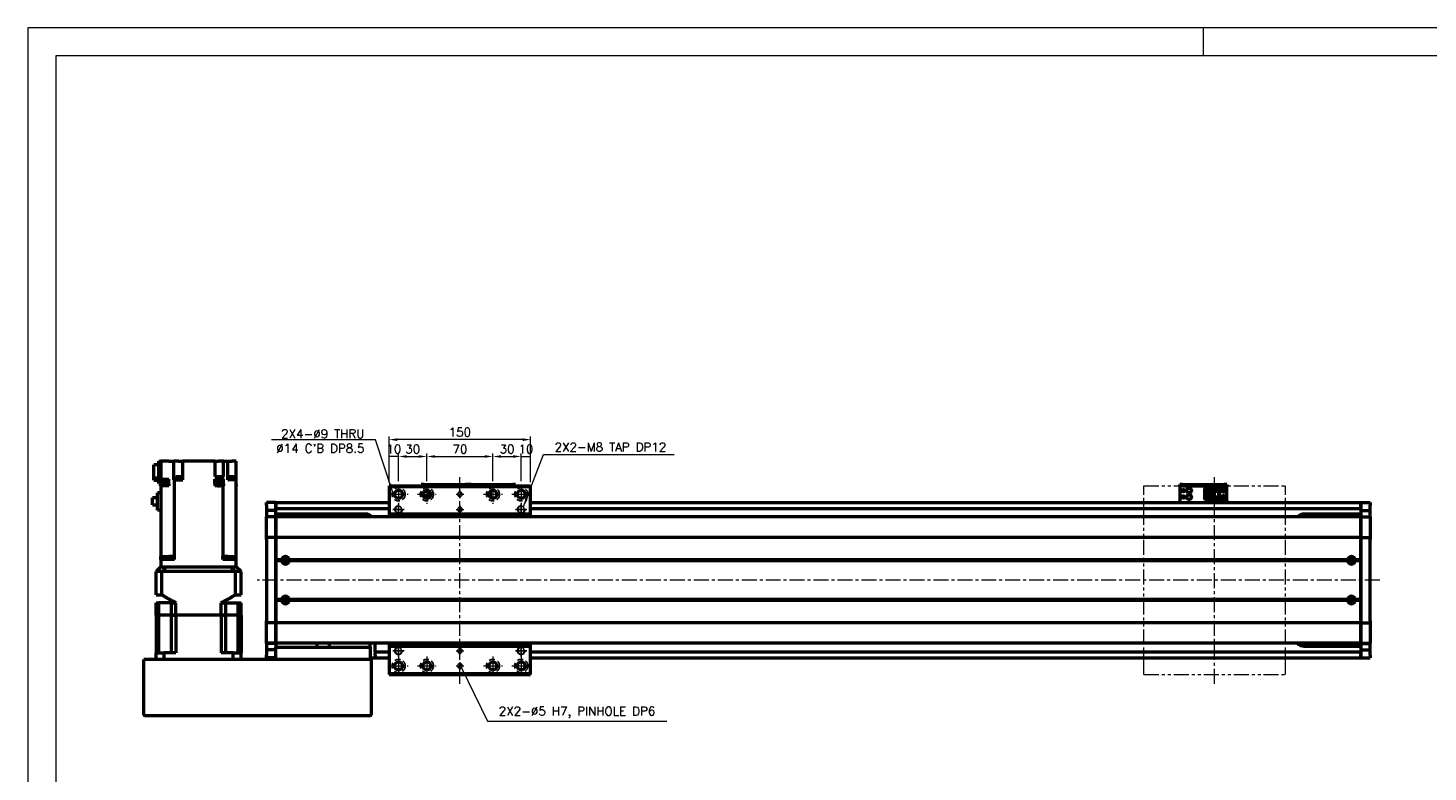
# Model space of a CAD drawing. Header units: millimetres. Extents: x 46891 to 51038, y 6223 to 10291.
# Tile 5 of 6: x 48547 to 50031, y 9502 to 10291. Entities that reach past the tile are written whole.
import ezdxf

# ---------------------------------------------------------------- set-up
doc = ezdxf.new("R2010")
doc.units = ezdxf.units.MM
doc.header["$LTSCALE"] = 0.5
for name, pattern in [('CENTER', [50.8, 31.75, -6.35, 6.35, -6.35]), ('HIDDENX2', [19.05, 12.7, -6.35]), ('PHANTOM', [63.5, 31.75, -6.35, 6.35, -6.35, 6.35, -6.35])]:
    doc.linetypes.add(name, pattern=pattern)
doc.layers.get('0').update_dxf_attribs({"lineweight": 20})
doc.layers.add('1', color=1, linetype='CENTER', lineweight=13)
doc.layers.add('외형선(ISO)', color=7, linetype='Continuous', lineweight=50)
for name, color, linetype in [('2', 2, 'HIDDENX2'), ('C', 1, 'CENTER'), ('DIM', 4, 'Continuous')]:
    doc.layers.add(name, color=color, linetype=linetype)
doc.styles.add('DSR TEXT', font='romans.shx', dxfattribs={"bigfont": 'whgtxt.shx'})
doc.styles.get("Standard").update_dxf_attribs({"font": 'romans.shx', "bigfont": 'whgtxt.shx'})
doc.dimstyles.new('DSR', dxfattribs={"dimscale": 2, "dimtxt": 3, "dimasz": 3, "dimexe": 0.5, "dimexo": 0.5, "dimgap": 0.5, "dimtad": 1, "dimdsep": 46, "dimtxsty": 'Standard', "dimcen": 2.5, "dimclrd": 4, "dimclre": 4, "dimclrt": 2, "dimadec": 0, "dimazin": 2, "dimtfac": 1, "dimtmove": 0, "dimatfit": 3, "dimfxl": 0, "dimlwd": -1, "dimlwe": -1, "dimarcsym": 0})

# ---------------------------------------------------------------- blocks, each defined once
blk = doc.blocks.new('A$C1C1952E1')
at = {"color": 1}
blk.add_lwpolyline([(0, 0), (420, 0), (420, 297), (0, 297)], close=True, dxfattribs=at)
at = {"color": 3}
blk.add_lwpolyline([(5, 5), (415, 5), (415, 292), (5, 292)], close=True, dxfattribs=at)
blk = doc.blocks.new('A$C33E56CC6')
h = blk.add_hatch()
h.set_pattern_fill('ANSI31', color=256, style=0)
h.set_pattern_definition([(45, (-7065.45672, -6508.5399), (-0.0883883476, 0.0883883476), [])])
h.paths.add_polyline_path([(4, 6.5, 0.414214), (1.5, 4), (4, 4)])
h.paths.add_polyline_path([(6.5, 4), (4, 4), (4, 1.5, 0.414214)])
blk.add_circle((4, 4), 2.5)
at = {"layer": '1'}
for p, q in [((0, 4), (8, 4)), ((4, 0), (4, 8))]:
    blk.add_line(p, q, dxfattribs=at)
blk = doc.blocks.new('tap8')
blk.add_circle((0, 0), 3.4)
at = {"layer": 'C', "color": 1, "linetype": 'CENTER'}
for p, q in [((-6, 0), (6, 0)), ((0, -6), (0, 6))]:
    blk.add_line(p, q, dxfattribs=at)
at = {"layer": 'DIM', "color": 3}
blk.add_arc((0, 0), 4, 263.8455, 189.4314, dxfattribs=at)
blk = doc.blocks.new('*D71')
at = {"color": 1, "linetype": 'ByBlock'}
for p, q in [((48929.5, 9809.2), (48929.5, 9839.7)), ((48939.5, 9810.2), (48939.5, 9839.7)), ((48939.5, 9836.4), (48929.5, 9836.4))]:
    blk.add_line(p, q, dxfattribs=at)
at = {"layer": 'Defpoints', "color": 0}
for p in [(48929.5, 9836.4), (48929.5, 9805.3), (48939.5, 9806.3)]:
    blk.add_point(p, dxfattribs=at)
at = {"color": 3, "insert": (48934.5, 9844.3), "char_height": 9.24, "attachment_point": 5, "style": 'DSR TEXT'}
blk.add_mtext('10', dxfattribs=at)
blk = doc.blocks.new('*D72')
at = {"color": 1, "linetype": 'ByBlock'}
for p, q in [((48939.5, 9810.2), (48939.5, 9839.7)), ((48969.5, 9810.2), (48969.5, 9839.7)), ((48948.1, 9836.4), (48960.9, 9836.4))]:
    blk.add_line(p, q, dxfattribs=at)
at = {"color": 1}
for points in [[(48948.1, 9837.8), (48948.1, 9835), (48939.5, 9836.4)], [(48960.9, 9837.8), (48960.9, 9835), (48969.5, 9836.4)]]:
    blk.add_solid(points, dxfattribs=at)
at = {"layer": 'Defpoints', "color": 0}
for p in [(48969.5, 9836.4), (48939.5, 9806.3), (48969.5, 9806.3)]:
    blk.add_point(p, dxfattribs=at)
at = {"color": 3, "insert": (48954.5, 9844.3), "char_height": 9.24, "attachment_point": 5, "style": 'DSR TEXT'}
blk.add_mtext('30', dxfattribs=at)
blk = doc.blocks.new('*D73')
at = {"color": 1, "linetype": 'ByBlock'}
for p, q in [((48969.5, 9810.2), (48969.5, 9839.7)), ((49039.5, 9810.2), (49039.5, 9839.7)), ((48978.1, 9836.4), (49030.9, 9836.4))]:
    blk.add_line(p, q, dxfattribs=at)
at = {"color": 1}
for points in [[(48978.1, 9837.8), (48978.1, 9835), (48969.5, 9836.4)], [(49030.9, 9837.8), (49030.9, 9835), (49039.5, 9836.4)]]:
    blk.add_solid(points, dxfattribs=at)
at = {"layer": 'Defpoints', "color": 0}
for p in [(49039.5, 9836.4), (48969.5, 9806.3), (49039.5, 9806.3)]:
    blk.add_point(p, dxfattribs=at)
at = {"color": 3, "insert": (49004.5, 9844.3), "char_height": 9.24, "attachment_point": 5, "style": 'DSR TEXT'}
blk.add_mtext('70', dxfattribs=at)
blk = doc.blocks.new('*D74')
at = {"color": 1, "linetype": 'ByBlock'}
for p, q in [((49039.5, 9810.2), (49039.5, 9839.7)), ((49069.5, 9810.2), (49069.5, 9839.7)), ((49048.1, 9836.4), (49060.9, 9836.4))]:
    blk.add_line(p, q, dxfattribs=at)
at = {"color": 1}
for points in [[(49048.1, 9837.8), (49048.1, 9835), (49039.5, 9836.4)], [(49060.9, 9837.8), (49060.9, 9835), (49069.5, 9836.4)]]:
    blk.add_solid(points, dxfattribs=at)
at = {"layer": 'Defpoints', "color": 0}
for p in [(49069.5, 9836.4), (49039.5, 9806.3), (49069.5, 9806.3)]:
    blk.add_point(p, dxfattribs=at)
at = {"color": 3, "insert": (49054.5, 9844.3), "char_height": 9.24, "attachment_point": 5, "style": 'DSR TEXT'}
blk.add_mtext('30', dxfattribs=at)
blk = doc.blocks.new('*D75')
at = {"color": 1, "linetype": 'ByBlock'}
for p, q in [((49069.5, 9810.2), (49069.5, 9839.7)), ((49079.5, 9809.2), (49079.5, 9839.7)), ((49069.5, 9836.4), (49079.5, 9836.4))]:
    blk.add_line(p, q, dxfattribs=at)
at = {"layer": 'Defpoints', "color": 0}
for p in [(49079.5, 9836.4), (49069.5, 9806.3), (49079.5, 9805.3)]:
    blk.add_point(p, dxfattribs=at)
at = {"color": 3, "insert": (49074.5, 9844.3), "char_height": 9.24, "attachment_point": 5, "style": 'DSR TEXT'}
blk.add_mtext('10', dxfattribs=at)
blk = doc.blocks.new('*D76')
at = {"color": 1, "linetype": 'ByBlock'}
for p, q in [((48929.5, 9809.2), (48929.5, 9857.6)), ((49070.9, 9854.3), (48938.1, 9854.3)), ((49079.5, 9809.2), (49079.5, 9857.6))]:
    blk.add_line(p, q, dxfattribs=at)
at = {"color": 1}
for points in [[(48938.1, 9855.7), (48938.1, 9852.8), (48929.5, 9854.3)], [(49070.9, 9855.7), (49070.9, 9852.8), (49079.5, 9854.3)]]:
    blk.add_solid(points, dxfattribs=at)
at = {"layer": 'Defpoints', "color": 0}
for p in [(48929.5, 9854.3), (48929.5, 9805.3), (49079.5, 9805.3)]:
    blk.add_point(p, dxfattribs=at)
at = {"color": 3, "insert": (49004.5, 9862.2), "char_height": 9.24, "attachment_point": 5, "style": 'DSR TEXT'}
blk.add_mtext('150', dxfattribs=at)

msp = doc.modelspace()

# ---------------------------------------------------------------- linework, layer by layer
at = {"color": 1}
msp.add_line((49792.37032, 10290.76982), (49792.37032, 10261.11032), dxfattribs=at)
at = {"color": 6, "linetype": 'PHANTOM'}
for p, q in [((49729.50234, 9805.28579), (49879.50234, 9805.28579)), ((49729.50234, 9605.28579), (49729.50234, 9805.28579)), ((49879.50234, 9605.28579), (49879.50234, 9805.28579)), ((49729.50234, 9605.28579), (49879.50234, 9605.28579))]:
    msp.add_line(p, q, dxfattribs=at)
at = {"layer": '1'}
for p, q in [((49004.50234, 9595.28579), (49004.50234, 9815.28579)), ((49804.50234, 9595.28579), (49804.50234, 9815.28579)), ((48929.50234, 9796.28579), (48949.50234, 9796.28579)), ((48939.50234, 9806.28579), (48939.50234, 9786.28579)), ((48959.50234, 9796.28579), (48979.50234, 9796.28579)), ((48969.50234, 9806.28579), (48969.50234, 9786.28579)), ((49029.50234, 9796.28579), (49049.50234, 9796.28579)), ((49039.50234, 9806.28579), (49039.50234, 9786.28579)), ((49059.50234, 9796.28579), (49079.50234, 9796.28579)), ((49069.50234, 9806.28579), (49069.50234, 9786.28579)), ((49979.50234, 9705.28579), (48789.50234, 9705.28579)), ((48939.50234, 9624.28579), (48939.50234, 9604.28579)), ((48969.50234, 9624.28579), (48969.50234, 9604.28579)), ((49039.50234, 9624.28579), (49039.50234, 9604.28579)), ((49069.50234, 9624.28579), (49069.50234, 9604.28579)), ((48929.50234, 9614.28579), (48949.50234, 9614.28579)), ((48959.50234, 9614.28579), (48979.50234, 9614.28579)), ((49029.50234, 9614.28579), (49049.50234, 9614.28579)), ((49059.50234, 9614.28579), (49079.50234, 9614.28579))]:
    msp.add_line(p, q, dxfattribs=at)
at = {"layer": '2'}
for centre in [(48939.50234, 9796.28579), (48969.50234, 9796.28579), (49039.50234, 9796.28579), (49069.50234, 9796.28579), (48939.50234, 9614.28579), (48969.50234, 9614.28579), (49039.50234, 9614.28579), (49069.50234, 9614.28579)]:
    msp.add_circle(centre, 7, dxfattribs=at)
at = {"layer": '외형선(ISO)'}
for p, q in [((48685.50234, 9827.59138), (48680.00234, 9827.59138)), ((48680.00234, 9813.69573), (48680.00234, 9827.59138)), ((48685.50234, 9831.2858), (48687.50234, 9831.2858)), ((48685.50234, 9807.7858), (48685.50234, 9831.2858)), ((48687.50234, 9831.2858), (48687.50234, 9812.2858)), ((48696.05849, 9831.2858), (48687.50234, 9831.2858)), ((48696.05849, 9831.2858), (48701.13523, 9831.2858)), ((48701.13523, 9811.7858), (48701.13523, 9831.2858)), ((48706.30234, 9831.2858), (48701.13523, 9831.2858)), ((48706.30234, 9831.2858), (48710.80234, 9831.2858)), ((48710.80234, 9811.7858), (48710.80234, 9831.2858)), ((48744.70234, 9831.2858), (48710.80234, 9831.2858)), ((48744.70234, 9831.2858), (48744.70234, 9815.2858)), ((48744.70234, 9831.2858), (48748.70234, 9831.2858)), ((48753.82428, 9831.2858), (48748.70234, 9831.2858)), ((48753.82428, 9815.2858), (48753.82428, 9831.2858)), ((48753.83501, 9831.2858), (48753.82428, 9831.2858)), ((48753.83501, 9831.2858), (48758.60234, 9831.2858)), ((48758.60234, 9811.7858), (48758.60234, 9831.2858)), ((48758.60234, 9831.2858), (48763.10234, 9831.2858)), ((48767.50234, 9831.2858), (48763.10234, 9831.2858)), ((48767.50234, 9811.7858), (48767.50234, 9831.2858)), ((48680.00234, 9811.38021), (48680.00234, 9813.69573)), ((48680.00234, 9813.69573), (48685.50234, 9813.69573)), ((48680.00234, 9811.38021), (48685.50234, 9811.38021)), ((48687.50234, 9812.2858), (48695.90234, 9812.2858)), ((48687.50234, 9807.7858), (48687.50234, 9812.2858)), ((48695.90234, 9807.2858), (48695.90234, 9812.2858)), ((48701.13523, 9811.7858), (48701.16967, 9811.7858)), ((48701.83615, 9811.7858), (48701.16967, 9811.7858)), ((48701.83615, 9730.2858), (48701.83615, 9811.7858)), ((48701.83615, 9811.7858), (48710.80234, 9811.7858)), ((48709.30377, 9812.2858), (48703.30377, 9812.2858)), ((48703.30377, 9812.2858), (48703.30377, 9811.7858)), ((48709.25377, 9812.9858), (48703.35377, 9812.9858)), ((48703.35377, 9812.9858), (48703.35377, 9812.2858)), ((48709.05377, 9814.9858), (48703.55377, 9814.9858)), ((48703.55377, 9814.9858), (48703.55377, 9812.9858)), ((48709.05377, 9814.9858), (48709.05377, 9812.9858)), ((48709.25377, 9812.9858), (48709.25377, 9812.2858)), ((48709.30377, 9812.2858), (48709.30377, 9811.7858)), ((48744.70234, 9815.2858), (48753.16853, 9815.2858)), ((48744.70234, 9812.2858), (48753.16853, 9812.2858)), ((48744.70234, 9807.2858), (48744.70234, 9812.2858)), ((48753.16853, 9812.2858), (48753.16853, 9815.2858)), ((48753.82428, 9815.2858), (48753.16853, 9815.2858)), ((48753.16853, 9812.2858), (48753.82428, 9812.2858)), ((48753.82428, 9807.2858), (48753.82428, 9812.2858)), ((48758.60234, 9811.7858), (48758.94619, 9811.7858)), ((48767.50234, 9811.7858), (48758.94619, 9811.7858)), ((48766.06328, 9812.2858), (48760.06328, 9812.2858)), ((48760.06328, 9812.2858), (48760.06328, 9811.7858)), ((48766.01328, 9812.9858), (48760.11328, 9812.9858)), ((48760.11328, 9812.9858), (48760.11328, 9812.2858)), ((48765.81328, 9814.9858), (48760.31328, 9814.9858)), ((48760.31328, 9814.9858), (48760.31328, 9812.9858)), ((48765.81328, 9814.9858), (48765.81328, 9812.9858)), ((48766.01328, 9812.9858), (48766.01328, 9812.2858)), ((48766.06328, 9812.2858), (48766.06328, 9811.7858)), ((48767.50234, 9730.2858), (48767.50234, 9811.7858)), ((48684.10234, 9779.3858), (48684.10234, 9797.9358)), ((48687.50234, 9797.9358), (48684.10234, 9797.9358)), ((48687.50234, 9807.7858), (48685.50234, 9807.7858)), ((48694.88244, 9806.2858), (48687.28244, 9806.2858)), ((48687.28244, 9805.2858), (48687.28244, 9806.2858)), ((48687.28244, 9805.2858), (48687.50234, 9805.2858)), ((48687.50234, 9807.7858), (48687.50234, 9807.2858)), ((48687.50234, 9807.2858), (48687.50234, 9806.2858)), ((48687.50234, 9807.2858), (48687.58244, 9807.2858)), ((48687.50234, 9805.2858), (48687.50234, 9730.2858)), ((48695.9414, 9805.2858), (48687.50234, 9805.2858)), ((48694.58244, 9808.8858), (48687.58244, 9808.8858)), ((48687.58244, 9806.2858), (48687.58244, 9808.8858)), ((48694.58244, 9806.2858), (48694.58244, 9808.8858)), ((48695.90234, 9807.2858), (48694.58244, 9807.2858)), ((48694.88244, 9805.2858), (48694.88244, 9806.2858)), ((48695.90234, 9807.2858), (48695.9414, 9807.2858)), ((48695.9414, 9807.2858), (48695.9414, 9805.2858)), ((48744.70091, 9807.2858), (48744.70234, 9807.2858)), ((48744.70091, 9807.2858), (48744.70091, 9805.2858)), ((48747.93903, 9805.2858), (48744.70091, 9805.2858)), ((48745.71296, 9807.2858), (48744.70234, 9807.2858)), ((48753.01296, 9806.2858), (48745.41296, 9806.2858)), ((48745.41296, 9805.2858), (48745.41296, 9806.2858)), ((48752.71296, 9808.8858), (48745.71296, 9808.8858)), ((48745.71296, 9806.2858), (48745.71296, 9808.8858)), ((48747.93903, 9805.2858), (48750.48688, 9805.2858)), ((48753.16853, 9805.2858), (48750.48688, 9805.2858)), ((48752.71296, 9806.2858), (48752.71296, 9808.8858)), ((48752.71296, 9807.2858), (48753.82428, 9807.2858)), ((48753.01296, 9805.2858), (48753.01296, 9806.2858)), ((48753.16853, 9805.2858), (48753.16853, 9730.2858)), ((48753.82697, 9805.2858), (48753.16853, 9805.2858)), ((48753.82428, 9807.2858), (48753.82697, 9807.2858)), ((48753.82697, 9807.2858), (48753.82697, 9805.2858)), ((48767.72224, 9806.2858), (48767.50234, 9806.2858)), ((48767.50234, 9805.2858), (48767.72224, 9805.2858)), ((48767.72224, 9805.2858), (48767.72224, 9806.2858)), ((48929.50234, 9805.28579), (48929.50234, 9804.28579)), ((48929.50234, 9805.28579), (49079.50234, 9805.28579)), ((48929.50234, 9804.28579), (48929.50234, 9775.28579)), ((49079.50234, 9804.28579), (48929.50234, 9804.28579)), ((48963.50234, 9806.78577), (48963.50234, 9806.78575)), ((48963.50234, 9806.78577), (49013.50234, 9806.78577)), ((48963.50234, 9805.28579), (48963.50234, 9806.78575)), ((48966.50234, 9806.78575), (49010.50234, 9806.78575)), ((49013.50234, 9806.78577), (49013.50234, 9806.78575)), ((49013.50234, 9806.78577), (49063.50234, 9806.78577)), ((49013.50234, 9805.28579), (49013.50234, 9806.78575)), ((49013.50234, 9806.78575), (49013.50234, 9805.28579)), ((49016.50234, 9806.78575), (49060.50234, 9806.78575)), ((49035.40234, 9795.16664), (49035.40234, 9797.40495)), ((49036.70234, 9799.48306), (49036.70234, 9793.98578)), ((49063.50234, 9806.78575), (49063.50234, 9805.28579)), ((49079.50234, 9804.28579), (49079.50234, 9805.28579)), ((49079.50234, 9775.28579), (49079.50234, 9804.28579)), ((49767.50234, 9806.78577), (49767.50234, 9806.78575)), ((49767.50234, 9806.78577), (49817.50234, 9806.78577)), ((49767.50234, 9805.18575), (49767.50234, 9806.78575)), ((49767.50234, 9805.18575), (49767.50234, 9804.68577)), ((49767.50234, 9804.68577), (49767.50234, 9789.78577)), ((49770.50234, 9806.78575), (49814.50234, 9806.78575)), ((49770.50234, 9805.18575), (49814.50234, 9805.18575)), ((49794.30234, 9803.48579), (49809.50234, 9803.48579)), ((49794.30234, 9803.48578), (49794.30234, 9802.68578)), ((49794.30234, 9803.48578), (49803.50234, 9803.48578)), ((49794.30234, 9802.68578), (49802.60234, 9802.68578)), ((49794.30234, 9802.68578), (49794.30234, 9802.18578)), ((49794.30234, 9799.58578), (49794.30234, 9802.18578)), ((49794.30234, 9802.18578), (49802.10234, 9802.18578)), ((49794.30234, 9793.98578), (49794.30234, 9799.58578)), ((49794.30234, 9799.58578), (49800.50234, 9799.58578)), ((49795.60234, 9799.58578), (49795.60234, 9793.98578)), ((49796.10234, 9799.58578), (49796.10234, 9799.23578)), ((49796.10234, 9794.33578), (49796.10234, 9799.23578)), ((49796.10234, 9799.23578), (49800.50234, 9799.23578)), ((49797.06234, 9795.98578), (49797.06234, 9797.58578)), ((49797.06234, 9797.58578), (49798.90234, 9797.58578)), ((49798.90234, 9795.98578), (49797.06234, 9795.98578)), ((49798.90234, 9797.58578), (49798.90234, 9795.98578)), ((49800.50234, 9799.58578), (49800.50234, 9793.98578)), ((49802.60234, 9802.68578), (49802.10234, 9802.18578)), ((49802.10234, 9802.18578), (49802.10234, 9791.38578)), ((49802.60234, 9802.68578), (49802.60234, 9790.88578)), ((49803.50234, 9799.78576), (49803.50234, 9803.48576)), ((49803.50234, 9803.48576), (49809.50234, 9803.48576)), ((49803.50234, 9799.78576), (49803.50234, 9793.78578)), ((49803.50234, 9799.78576), (49809.50234, 9799.78576)), ((49804.00234, 9799.78576), (49804.00234, 9793.78578)), ((49804.30234, 9793.78578), (49804.30234, 9799.78576)), ((49805.90234, 9801.18576), (49806.50234, 9802.38576)), ((49806.10234, 9801.18576), (49805.90234, 9801.18576)), ((49806.10234, 9800.78576), (49806.10234, 9801.18576)), ((49806.90234, 9800.78576), (49806.10234, 9800.78576)), ((49806.50234, 9802.38576), (49807.10234, 9801.18576)), ((49806.90234, 9801.18576), (49806.90234, 9800.78576)), ((49807.10234, 9801.18576), (49806.90234, 9801.18576)), ((49808.70234, 9799.78576), (49808.70234, 9793.78578)), ((49809.00234, 9793.78578), (49809.00234, 9799.78576)), ((49815.00234, 9803.48579), (49809.50234, 9803.48579)), ((49809.50234, 9803.48576), (49809.50234, 9803.48579)), ((49809.50234, 9799.78576), (49809.50234, 9803.48576)), ((49809.50234, 9799.78576), (49809.50234, 9793.78578)), ((49817.00234, 9792.08579), (49817.00234, 9801.48579)), ((49817.50234, 9806.78575), (49817.50234, 9805.18575)), ((49817.50234, 9804.68577), (49817.50234, 9805.18575)), ((49817.50234, 9789.78577), (49817.50234, 9804.68577)), ((48684.10234, 9792.6108), (48678.70234, 9792.6108)), ((48678.70234, 9785.1608), (48678.70234, 9792.6108)), ((48678.70234, 9785.1608), (48684.10234, 9785.1608)), ((48799.50234, 9784.78579), (48799.50234, 9787.78579)), ((48809.50234, 9787.78579), (48799.50234, 9787.78579)), ((48799.50234, 9784.78579), (48799.50234, 9781.84619)), ((48799.50234, 9781.84619), (48799.50234, 9779.04616)), ((48809.50234, 9784.7858), (48809.50234, 9787.7858)), ((48809.50234, 9787.7858), (48929.50234, 9787.7858)), ((48809.50234, 9787.78579), (48809.50234, 9784.78579)), ((48809.50234, 9784.7858), (48809.50234, 9782.2858)), ((48809.50234, 9781.84619), (48809.50234, 9784.78579)), ((48809.50234, 9779.04616), (48809.50234, 9781.84619)), ((48809.50234, 9781.2858), (48929.50234, 9781.2858)), ((49036.70234, 9793.98578), (49035.92849, 9793.98578)), ((49036.70234, 9793.98578), (49036.70234, 9793.08853)), ((49079.50234, 9787.7858), (49959.50234, 9787.7858)), ((49079.50234, 9781.2858), (49959.50234, 9781.2858)), ((49767.50234, 9787.7858), (49767.50234, 9789.78577)), ((49794.30234, 9791.38578), (49794.30234, 9793.98578)), ((49800.50234, 9793.98578), (49794.30234, 9793.98578)), ((49794.30234, 9791.38578), (49794.30234, 9790.88578)), ((49802.10234, 9791.38578), (49794.30234, 9791.38578)), ((49794.30234, 9790.88578), (49794.30234, 9790.08578)), ((49802.60234, 9790.88578), (49794.30234, 9790.88578)), ((49794.30234, 9790.08578), (49803.50234, 9790.08578)), ((49796.10234, 9794.33578), (49796.10234, 9793.98578)), ((49800.50234, 9794.33578), (49796.10234, 9794.33578)), ((49802.60234, 9790.88578), (49802.10234, 9791.38578)), ((49804.00234, 9793.78578), (49803.50234, 9793.78578)), ((49803.50234, 9790.08576), (49803.50234, 9793.78576)), ((49803.50234, 9793.78576), (49809.50234, 9793.78576)), ((49803.50234, 9790.08576), (49809.50234, 9790.08576)), ((49804.00234, 9793.78578), (49804.30234, 9793.78578)), ((49804.30234, 9793.78578), (49808.70234, 9793.78578)), ((49805.90234, 9791.58576), (49806.50234, 9792.78576)), ((49806.10234, 9791.58576), (49805.90234, 9791.58576)), ((49806.10234, 9791.18576), (49806.10234, 9791.58576)), ((49806.90234, 9791.18576), (49806.10234, 9791.18576)), ((49806.50234, 9792.78576), (49807.10234, 9791.58576)), ((49806.90234, 9791.58576), (49806.90234, 9791.18576)), ((49807.10234, 9791.58576), (49806.90234, 9791.58576)), ((49808.70234, 9793.78578), (49809.00234, 9793.78578)), ((49809.50234, 9793.78578), (49809.00234, 9793.78578)), ((49809.50234, 9790.08576), (49809.50234, 9793.78576)), ((49815.00234, 9790.08579), (49809.50234, 9790.08579)), ((49817.50234, 9789.78577), (49817.50234, 9787.7858)), ((49959.50234, 9787.7858), (49959.50234, 9784.7858)), ((49959.50234, 9784.7858), (49959.50234, 9787.7858)), ((49959.50234, 9787.7858), (49969.50234, 9787.7858)), ((49959.50234, 9782.2858), (49959.50234, 9784.7858)), ((49959.50234, 9784.7858), (49959.50234, 9781.84619)), ((49959.50234, 9781.84619), (49959.50234, 9779.04616)), ((49969.50234, 9787.7858), (49969.50234, 9784.7858)), ((49969.50234, 9781.84619), (49969.50234, 9784.7858)), ((49969.50234, 9779.04616), (49969.50234, 9781.84619)), ((48687.50234, 9779.3858), (48684.10234, 9779.3858)), ((48799.50234, 9779.04616), (48799.50234, 9772.35245)), ((48809.50234, 9779.04616), (48799.50234, 9779.04616)), ((48799.50234, 9772.35245), (48799.50234, 9772.28579)), ((48809.50234, 9772.35245), (48799.50234, 9772.35245)), ((48799.50234, 9769.58944), (48799.50234, 9772.28579)), ((48809.50234, 9772.28579), (48799.50234, 9772.28579)), ((48799.50234, 9750.98132), (48799.50234, 9769.58944)), ((48809.50234, 9772.35245), (48809.50234, 9779.04616)), ((48904.50234, 9775.2858), (48809.50234, 9775.2858)), ((48809.50234, 9772.28579), (48809.50234, 9772.35245)), ((48809.50234, 9769.58944), (48809.50234, 9772.2858)), ((49959.50234, 9772.2858), (48809.50234, 9772.2858)), ((48809.50234, 9772.28579), (48809.50234, 9769.58944)), ((48809.50234, 9769.58944), (48809.50234, 9750.98132)), ((48809.50234, 9750.98132), (48809.50234, 9769.58944)), ((48929.50234, 9775.28579), (48929.50234, 9772.2858)), ((49079.50234, 9775.28579), (48929.50234, 9775.28579)), ((49079.50234, 9772.2858), (49079.50234, 9775.28579)), ((49959.50234, 9775.2858), (49899.50234, 9775.2858)), ((49959.50234, 9779.04616), (49959.50234, 9772.35245)), ((49959.50234, 9779.04616), (49969.50234, 9779.04616)), ((49959.50234, 9772.35245), (49959.50234, 9772.2858)), ((49959.50234, 9772.35245), (49969.50234, 9772.35245)), ((49959.50234, 9769.58944), (49959.50234, 9772.2858)), ((49959.50234, 9772.2858), (49969.50234, 9772.2858)), ((49959.50234, 9772.2858), (49959.50234, 9769.58944)), ((49959.50234, 9750.98132), (49959.50234, 9769.58944)), ((49959.50234, 9769.58944), (49959.50234, 9750.98132)), ((49969.50234, 9772.35245), (49969.50234, 9779.04616)), ((49969.50234, 9772.2858), (49969.50234, 9772.35245)), ((49969.50234, 9772.2858), (49969.50234, 9769.58944)), ((49969.50234, 9769.58944), (49969.50234, 9750.98132)), ((48799.50234, 9750.98132), (48799.50234, 9750.5132)), ((48799.50234, 9748.5132), (48799.50234, 9750.5132)), ((48809.50234, 9750.5132), (48799.50234, 9750.5132)), ((48809.50234, 9750.5132), (48809.50234, 9750.98132)), ((48809.50234, 9750.98132), (48809.50234, 9750.5132)), ((48809.50234, 9750.5132), (48809.50234, 9748.5132)), ((48809.50234, 9748.5132), (48809.50234, 9750.5132)), ((49959.50234, 9750.5132), (48809.50234, 9750.5132)), ((49959.50234, 9750.98132), (49959.50234, 9750.5132)), ((49959.50234, 9750.5132), (49959.50234, 9750.98132)), ((49959.50234, 9748.5132), (49959.50234, 9750.5132)), ((49959.50234, 9750.5132), (49969.50234, 9750.5132)), ((49959.50234, 9750.5132), (49959.50234, 9748.5132)), ((49969.50234, 9750.5132), (49969.50234, 9750.98132)), ((49969.50234, 9750.5132), (49969.50234, 9748.5132)), ((48799.50234, 9748.5132), (48799.50234, 9662.05839)), ((48809.50234, 9662.05839), (48809.50234, 9748.5132)), ((48809.50234, 9748.5132), (48809.50234, 9726.7858)), ((49959.50234, 9748.5132), (49959.50234, 9662.05839)), ((49959.50234, 9726.7858), (49959.50234, 9748.5132)), ((49969.50234, 9662.05839), (49969.50234, 9748.5132)), ((48687.50234, 9727.2858), (48687.50234, 9730.2858)), ((48687.50234, 9730.2858), (48696.05849, 9730.2858)), ((48694.50234, 9727.2858), (48687.50234, 9727.2858)), ((48687.50234, 9727.2858), (48687.50234, 9719.2858)), ((48692.63806, 9730.2858), (48692.63806, 9727.2858)), ((48701.84477, 9727.2858), (48694.50234, 9727.2858)), ((48701.16967, 9730.2858), (48696.05849, 9730.2858)), ((48701.16967, 9730.2858), (48701.83615, 9730.2858)), ((48701.42546, 9727.2858), (48701.42546, 9730.2858)), ((48701.83615, 9730.2858), (48701.84477, 9730.2858)), ((48701.84477, 9727.2858), (48701.84477, 9730.2858)), ((48753.15991, 9730.2858), (48753.16853, 9730.2858)), ((48753.15991, 9727.2858), (48753.15991, 9730.2858)), ((48760.50234, 9727.2858), (48753.15991, 9727.2858)), ((48753.16853, 9730.2858), (48753.83501, 9730.2858)), ((48753.57922, 9727.2858), (48753.57922, 9730.2858)), ((48758.94619, 9730.2858), (48753.83501, 9730.2858)), ((48758.94619, 9730.2858), (48767.50234, 9730.2858)), ((48767.50234, 9727.2858), (48760.50234, 9727.2858)), ((48762.36662, 9727.2858), (48762.36662, 9730.2858)), ((48767.50234, 9727.2858), (48767.50234, 9730.2858)), ((48767.50234, 9719.2858), (48767.50234, 9727.2858)), ((48815.53371, 9726.7858), (48809.50234, 9726.7858)), ((48816.00234, 9726.2858), (48809.50234, 9726.2858)), ((48815.53371, 9725.7858), (48809.50234, 9725.7858)), ((48809.50234, 9725.7858), (48809.50234, 9684.7858)), ((48818.22655, 9725.2858), (48820.77813, 9725.2858)), ((49946.00234, 9726.2858), (48823.00234, 9726.2858)), ((49945.53371, 9726.7858), (48823.47097, 9726.7858)), ((49945.53371, 9725.7858), (48823.47097, 9725.7858)), ((49959.50234, 9726.2858), (49953.00234, 9726.2858)), ((49959.50234, 9726.7858), (49953.47097, 9726.7858)), ((49959.50234, 9725.7858), (49953.47097, 9725.7858)), ((49959.50234, 9684.7858), (49959.50234, 9725.7858)), ((48687.50234, 9719.2858), (48682.50234, 9714.2858)), ((48688.49974, 9714.2858), (48682.50234, 9714.2858)), ((48682.50234, 9689.8358), (48682.50234, 9714.2858)), ((48687.50234, 9719.2858), (48687.59043, 9719.2858)), ((48687.59043, 9719.2858), (48693.39531, 9719.2858)), ((48688.49974, 9689.8358), (48688.49974, 9714.2858)), ((48766.50494, 9714.2858), (48688.49974, 9714.2858)), ((48693.39531, 9719.2858), (48693.49866, 9719.2858)), ((48693.49866, 9719.2858), (48761.50602, 9719.2858)), ((48694.50234, 9719.2858), (48760.50234, 9719.2858)), ((48761.60937, 9719.2858), (48761.50602, 9719.2858)), ((48761.60937, 9719.2858), (48767.41425, 9719.2858)), ((48772.50234, 9714.2858), (48766.50494, 9714.2858)), ((48766.50494, 9689.8358), (48766.50494, 9714.2858)), ((48767.50234, 9719.2858), (48767.41425, 9719.2858)), ((48772.50234, 9714.2858), (48767.50234, 9719.2858)), ((48772.50234, 9689.8358), (48772.50234, 9714.2858)), ((48682.50234, 9689.8358), (48688.49974, 9689.8358)), ((48682.50234, 9681.2858), (48685.45012, 9681.2858)), ((48682.50234, 9668.2858), (48682.50234, 9681.2858)), ((48698.64734, 9681.2858), (48685.45012, 9681.2858)), ((48685.45012, 9668.2858), (48685.45012, 9681.2858)), ((48698.64734, 9681.2858), (48703.50234, 9681.2858)), ((48698.64734, 9668.2858), (48698.64734, 9681.2858)), ((48703.50234, 9668.2858), (48703.50234, 9681.2858)), ((48751.50234, 9681.2858), (48756.35734, 9681.2858)), ((48751.50234, 9668.2858), (48751.50234, 9681.2858)), ((48756.35734, 9681.2858), (48769.55456, 9681.2858)), ((48756.35734, 9668.2858), (48756.35734, 9681.2858)), ((48766.50494, 9689.8358), (48772.50234, 9689.8358)), ((48769.55456, 9681.2858), (48772.50234, 9681.2858)), ((48769.55456, 9668.2858), (48769.55456, 9681.2858)), ((48772.50234, 9668.2858), (48772.50234, 9681.2858)), ((48815.53371, 9684.7858), (48809.50234, 9684.7858)), ((48816.00234, 9684.2858), (48809.50234, 9684.2858)), ((48815.53371, 9683.7858), (48809.50234, 9683.7858)), ((48809.50234, 9683.7858), (48809.50234, 9662.05839)), ((48818.22655, 9685.2858), (48820.77813, 9685.2858)), ((49946.00234, 9684.2858), (48823.00234, 9684.2858)), ((49945.53371, 9684.7858), (48823.47097, 9684.7858)), ((49945.53371, 9683.7858), (48823.47097, 9683.7858)), ((49959.50234, 9684.2858), (49953.00234, 9684.2858)), ((49959.50234, 9684.7858), (49953.47097, 9684.7858)), ((49959.50234, 9683.7858), (49953.47097, 9683.7858)), ((49959.50234, 9662.05839), (49959.50234, 9683.7858)), ((48682.50234, 9668.2858), (48682.50234, 9628.2858)), ((48685.45012, 9668.2858), (48682.50234, 9668.2858)), ((48682.50234, 9668.2858), (48685.45012, 9668.2858)), ((48685.45012, 9628.2858), (48685.45012, 9668.2858)), ((48692.14734, 9668.2858), (48685.45012, 9668.2858)), ((48692.14734, 9668.2858), (48685.45012, 9668.2858)), ((48698.64734, 9668.2858), (48692.14734, 9668.2858)), ((48698.64734, 9668.2858), (48692.14734, 9668.2858)), ((48703.50234, 9668.2858), (48698.64734, 9668.2858)), ((48698.64734, 9628.2858), (48698.64734, 9668.2858)), ((48698.64734, 9668.2858), (48703.50234, 9668.2858)), ((48751.50234, 9668.2858), (48703.50234, 9668.2858)), ((48703.50234, 9668.2858), (48703.50234, 9628.2858)), ((48751.50234, 9668.2858), (48703.50234, 9668.2858)), ((48756.35734, 9668.2858), (48751.50234, 9668.2858)), ((48751.50234, 9668.2858), (48751.50234, 9628.2858)), ((48751.50234, 9668.2858), (48756.35734, 9668.2858)), ((48762.85734, 9668.2858), (48756.35734, 9668.2858)), ((48756.35734, 9628.2858), (48756.35734, 9668.2858)), ((48762.85734, 9668.2858), (48756.35734, 9668.2858)), ((48769.55456, 9668.2858), (48762.85734, 9668.2858)), ((48769.55456, 9668.2858), (48762.85734, 9668.2858)), ((48772.50234, 9668.2858), (48769.55456, 9668.2858)), ((48769.55456, 9628.2858), (48769.55456, 9668.2858)), ((48769.55456, 9668.2858), (48772.50234, 9668.2858)), ((48772.50234, 9668.2858), (48772.50234, 9628.2858)), ((48799.50234, 9660.05839), (48799.50234, 9662.05839)), ((48809.50234, 9662.05839), (48809.50234, 9660.05839)), ((48809.50234, 9660.05839), (48809.50234, 9662.05839)), ((49959.50234, 9660.05839), (49959.50234, 9662.05839)), ((49959.50234, 9662.05839), (49959.50234, 9660.05839)), ((49969.50234, 9662.05839), (49969.50234, 9660.05839)), ((48799.50234, 9660.05839), (48799.50234, 9659.59027)), ((48809.50234, 9660.05839), (48799.50234, 9660.05839)), ((48799.50234, 9640.98215), (48799.50234, 9659.59027)), ((48809.50234, 9659.59027), (48809.50234, 9660.05839)), ((48809.50234, 9660.05839), (48809.50234, 9659.59027)), ((49959.50234, 9660.05839), (48809.50234, 9660.05839)), ((48809.50234, 9659.59027), (48809.50234, 9640.98215)), ((48809.50234, 9640.98215), (48809.50234, 9659.59027)), ((49959.50234, 9660.05839), (49959.50234, 9659.59027)), ((49959.50234, 9660.05839), (49969.50234, 9660.05839)), ((49959.50234, 9659.59027), (49959.50234, 9660.05839)), ((49959.50234, 9640.98215), (49959.50234, 9659.59027)), ((49959.50234, 9659.59027), (49959.50234, 9640.98215)), ((49969.50234, 9659.59027), (49969.50234, 9660.05839)), ((49969.50234, 9659.59027), (49969.50234, 9640.98215)), ((48799.50234, 9638.28579), (48799.50234, 9640.98215)), ((48799.50234, 9638.28579), (48799.50234, 9638.21914)), ((48809.50234, 9638.28579), (48799.50234, 9638.28579)), ((48799.50234, 9638.21914), (48799.50234, 9631.52543)), ((48809.50234, 9638.21914), (48799.50234, 9638.21914)), ((48799.50234, 9631.52543), (48799.50234, 9628.7254)), ((48809.50234, 9631.52543), (48799.50234, 9631.52543)), ((48809.50234, 9640.98215), (48809.50234, 9638.28579)), ((48809.50234, 9638.2858), (48809.50234, 9640.98215)), ((49959.50234, 9638.2858), (48809.50234, 9638.2858)), ((48809.50234, 9638.21914), (48809.50234, 9638.28579)), ((48809.50234, 9637.30666), (48809.50234, 9638.21914)), ((48809.50234, 9637.30666), (48809.50234, 9634.2858)), ((48809.50234, 9634.2858), (48909.50234, 9634.2858)), ((48809.50234, 9621.2858), (48809.50234, 9634.2858)), ((48853.09922, 9634.2858), (48853.09922, 9638.2858)), ((48865.90546, 9638.2858), (48865.90546, 9634.2858)), ((48909.50234, 9634.2858), (48909.50234, 9638.2858)), ((48909.50234, 9634.2858), (48909.50234, 9621.2858)), ((48914.50234, 9633.2858), (48914.50234, 9638.2858)), ((48914.50234, 9629.2858), (48914.50234, 9633.2858)), ((48929.50234, 9638.2858), (48929.50234, 9635.28579)), ((48929.50234, 9635.28579), (48929.50234, 9606.28579)), ((48929.50234, 9635.28579), (49079.50234, 9635.28579)), ((49079.50234, 9635.28579), (49079.50234, 9638.2858)), ((49079.50234, 9606.28579), (49079.50234, 9635.28579)), ((49899.50234, 9635.2858), (49959.50234, 9635.2858)), ((49959.50234, 9638.2858), (49959.50234, 9640.98215)), ((49959.50234, 9640.98215), (49959.50234, 9638.2858)), ((49959.50234, 9638.2858), (49959.50234, 9638.21914)), ((49959.50234, 9638.2858), (49969.50234, 9638.2858)), ((49959.50234, 9638.21914), (49959.50234, 9631.52543)), ((49959.50234, 9638.21914), (49969.50234, 9638.21914)), ((49959.50234, 9631.52543), (49959.50234, 9628.7254)), ((49959.50234, 9631.52543), (49969.50234, 9631.52543)), ((49969.50234, 9640.98215), (49969.50234, 9638.2858)), ((49969.50234, 9638.21914), (49969.50234, 9638.2858)), ((49969.50234, 9631.52543), (49969.50234, 9638.21914)), ((49969.50234, 9628.7254), (49969.50234, 9631.52543)), ((48669.50234, 9562.2858), (48669.50234, 9621.2858)), ((48670.50234, 9621.2858), (48669.50234, 9621.2858)), ((48909.50234, 9621.2858), (48670.50234, 9621.2858)), ((48682.50234, 9628.2858), (48690.90999, 9628.2858)), ((48682.50234, 9621.2858), (48682.50234, 9628.2858)), ((48703.50234, 9628.2858), (48690.90999, 9628.2858)), ((48690.90999, 9621.2858), (48690.90999, 9628.2858)), ((48764.09469, 9628.2858), (48751.50234, 9628.2858)), ((48764.09469, 9628.2858), (48772.50234, 9628.2858)), ((48764.09469, 9621.2858), (48764.09469, 9628.2858)), ((48772.50234, 9621.2858), (48772.50234, 9628.2858)), ((48799.50234, 9628.7254), (48799.50234, 9625.78579)), ((48799.50234, 9622.78579), (48799.50234, 9625.78579)), ((48809.50234, 9622.78579), (48799.50234, 9622.78579)), ((48909.50234, 9622.7858), (48914.50234, 9622.7858)), ((48910.50234, 9621.2858), (48909.50234, 9621.2858)), ((48910.50234, 9621.2858), (48910.50234, 9562.2858)), ((48914.50234, 9629.2858), (48914.50234, 9628.2858)), ((48914.50234, 9629.2858), (48929.50234, 9629.2858)), ((48914.50234, 9625.7858), (48914.50234, 9628.2858)), ((48914.50234, 9625.7858), (48914.50234, 9622.7858)), ((48914.50234, 9622.7858), (48929.50234, 9622.7858)), ((49079.50234, 9629.2858), (49959.50234, 9629.2858)), ((49079.50234, 9622.7858), (49959.50234, 9622.7858)), ((49959.50234, 9628.7254), (49959.50234, 9625.7858)), ((49959.50234, 9625.7858), (49959.50234, 9628.2858)), ((49959.50234, 9625.7858), (49959.50234, 9622.7858)), ((49959.50234, 9622.7858), (49959.50234, 9625.7858)), ((49959.50234, 9622.7858), (49969.50234, 9622.7858)), ((49969.50234, 9625.7858), (49969.50234, 9628.7254)), ((49969.50234, 9625.7858), (49969.50234, 9622.7858)), ((48929.50234, 9606.28579), (48929.50234, 9605.28579)), ((48929.50234, 9606.28579), (49079.50234, 9606.28579)), ((48929.50234, 9605.28579), (49079.50234, 9605.28579)), ((49079.50234, 9605.28579), (49079.50234, 9606.28579)), ((48909.50234, 9561.2858), (48670.50234, 9561.2858))]:
    msp.add_line(p, q, dxfattribs=at)
for centre, radius in [((48939.50234, 9796.28579), 4.25), ((48969.50234, 9796.28579), 4.25), ((49039.50234, 9796.28579), 4.25), ((49069.50234, 9796.28579), 4.25), ((49771.50234, 9800.28579), 1.2295), ((49777.50234, 9800.28579), 2.5), ((49777.50234, 9793.28579), 2.5), ((49813.50234, 9800.28579), 1.75), ((49813.50234, 9793.28579), 1.75), ((49813.50234, 9800.28579), 1.2295), ((49771.50234, 9793.28579), 1.2295), ((49813.50234, 9793.28579), 1.2295), ((48819.50234, 9726.2858), 2.25), ((48819.50234, 9726.28579), 1.621), ((49949.50234, 9726.2858), 2.25), ((49949.50234, 9726.2858), 1.621), ((48819.50234, 9684.2858), 2.25), ((48819.50234, 9684.28579), 1.621), ((49949.50234, 9684.2858), 2.25), ((49949.50234, 9684.2858), 1.621), ((48939.50234, 9614.28579), 4.25), ((48969.50234, 9614.28579), 4.25), ((49039.50234, 9614.28579), 4.25), ((49069.50234, 9614.28579), 4.25)]:
    msp.add_circle(centre, radius, dxfattribs=at)
for centre, radius, start, end in [((48967.50234, 9800.28579), 1.2295, 224.8440709, 8.28607564), ((48973.50234, 9793.28579), 2.5, 84.96680796, 201.29332605), ((48973.50234, 9800.28579), 2.5, 180.53960904, 269.46033572), ((49815.00234, 9801.48579), 2, 0, 90), ((48967.50234, 9793.28579), 1.2295, 302.70087811, 169.91905481), ((49815.00234, 9792.08579), 2, 270, 0), ((48904.50234, 9765.2858), 10, 44.42700414, 90), ((48952.50234, 9770.28579), 4.75, 24.90106926, 155.09893074), ((48952.50234, 9770.28579), 2.75, 46.65825749, 133.34174251), ((48984.50234, 9770.28579), 4.75, 24.90106926, 155.09893074), ((48984.50234, 9770.28579), 2.75, 46.65825749, 133.34174251), ((49024.50234, 9770.28579), 4.75, 24.90106926, 155.09893074), ((49024.50234, 9770.28579), 2.75, 46.65825749, 133.34174251), ((49056.50234, 9770.28579), 4.75, 24.90106926, 155.09893074), ((49056.50234, 9770.28579), 2.75, 46.65825749, 133.34174251), ((49899.50234, 9765.2858), 10, 90, 135.57299586), ((48819.50234, 9726.2858), 4, 7.18075589, 172.81924411), ((48819.50234, 9726.2858), 4, 187.18075578, 352.81924422), ((49949.50234, 9726.2858), 4, 7.18075589, 172.81924411), ((49949.50234, 9726.2858), 4, 187.18075578, 352.81924422), ((48819.50234, 9684.2858), 4, 7.18075578, 172.81924422), ((48819.50234, 9684.2858), 4, 187.18075578, 352.81924422), ((49949.50234, 9684.2858), 4, 7.18075578, 172.81924422), ((49949.50234, 9684.2858), 4, 187.18075578, 352.81924422), ((48952.50234, 9640.28579), 4.75, 204.90105547, 335.09894453), ((48952.50234, 9640.28579), 2.75, 226.65822603, 313.34177397), ((48984.50234, 9640.28579), 4.75, 204.90105547, 335.09894453), ((48984.50234, 9640.28579), 2.75, 226.65822603, 313.34177397), ((49024.50234, 9640.28579), 4.75, 204.90105547, 335.09894453), ((49024.50234, 9640.28579), 2.75, 226.65822603, 313.34177397), ((49056.50234, 9640.28579), 4.75, 204.90105547, 335.09894453), ((49056.50234, 9640.28579), 2.75, 226.65822603, 313.34177397), ((49899.50234, 9645.2858), 10, 224.42700385, 270), ((48670.50234, 9562.2858), 1, 180, 270), ((48909.50234, 9562.2858), 1, 270, 0)]:
    msp.add_arc(centre, radius, start, end, dxfattribs=at)
at = {"layer": '외형선(ISO)', "extrusion": (0, 0, -1)}
for centre, major_axis, start_param, end_param in [((48966.50234, 9806.78575), (-3, 0), 4.7122462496, 6.28289987), ((49010.50234, 9806.78575), (3, 0), 6.2830424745, 7.853981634), ((49016.50234, 9806.78575), (-3, 0), 4.712388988, 6.2831853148), ((49060.50234, 9806.78575), (3, 0), 0, 1.5707963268), ((49770.50234, 9806.78575), (-3, 0), 4.7123890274, 6.2831854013), ((49770.50234, 9805.18575), (-3, 0), 4.7123889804, 6.2831850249), ((49814.50234, 9806.78575), (3, 0), 0, 1.5707963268), ((49814.50234, 9805.18575), (3, 0), 0.0000005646, 1.5707966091)]:
    msp.add_ellipse(centre, major_axis=major_axis, ratio=0.00001, start_param=start_param, end_param=end_param, dxfattribs=at)
at = {"layer": '외형선(ISO)'}
for points, degree in [([(48815.53371, 9726.7858), (48815.76803, 9726.52011), (48816.00234, 9726.2858)], 2), ([(48816.00234, 9726.2858), (48815.76803, 9726.05148), (48815.53371, 9725.7858)], 2), ([(48823.00234, 9726.2858), (48823.23665, 9726.52011), (48823.47097, 9726.7858)], 2), ([(48823.47097, 9725.7858), (48823.23665, 9726.05148), (48823.00234, 9726.2858)], 2), ([(49945.53371, 9726.7858), (49945.76803, 9726.52011), (49946.00234, 9726.2858)], 2), ([(49946.00234, 9726.2858), (49945.76803, 9726.05148), (49945.53371, 9725.7858)], 2), ([(49953.00234, 9726.2858), (49953.23665, 9726.52011), (49953.47097, 9726.7858)], 2), ([(49953.47097, 9725.7858), (49953.23665, 9726.05148), (49953.00234, 9726.2858)], 2), ([(48688.49974, 9714.2858), (48689.06843, 9714.85502), (48690.19695, 9715.98437), (48691.86334, 9717.65116), (48692.9565, 9718.74397), (48693.49866, 9719.2858)], 3), ([(48761.50602, 9719.2858), (48762.04846, 9718.7437), (48763.14198, 9717.65052), (48764.80838, 9715.98372), (48765.93653, 9714.85474), (48766.50494, 9714.2858)], 3), ([(48815.53371, 9684.7858), (48815.76803, 9684.52011), (48816.00234, 9684.2858)], 2), ([(48816.00234, 9684.2858), (48815.76803, 9684.05148), (48815.53371, 9683.7858)], 2), ([(48823.00234, 9684.2858), (48823.23665, 9684.52011), (48823.47097, 9684.7858)], 2), ([(48823.47097, 9683.7858), (48823.23665, 9684.05148), (48823.00234, 9684.2858)], 2), ([(49945.53371, 9684.7858), (49945.76803, 9684.52011), (49946.00234, 9684.2858)], 2), ([(49946.00234, 9684.2858), (49945.76803, 9684.05148), (49945.53371, 9683.7858)], 2), ([(49953.00234, 9684.2858), (49953.23665, 9684.52011), (49953.47097, 9684.7858)], 2), ([(49953.47097, 9683.7858), (49953.23665, 9684.05148), (49953.00234, 9684.2858)], 2)]:
    msp.add_open_spline(points, degree=degree, dxfattribs=at)
for points, weights in [([(48703.50234, 9681.2858), (48696.5812, 9684.5428), (48688.49974, 9689.8358)], [1.35416666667, 1.30973118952, 1.24342419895]), ([(48766.50494, 9689.8358), (48758.42348, 9684.5428), (48751.50234, 9681.2858)], [1.24342419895, 1.30973118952, 1.35416666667])]:
    msp.add_rational_spline(points, weights, degree=2, dxfattribs=at)

# ---------------------------------------------------------------- block references
at = {"xscale": 5.931900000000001, "yscale": 5.931900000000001, "zscale": 5.931900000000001}
msp.add_blockref('A$C1C1952E1', (48546.67132, 8528.99552), dxfattribs=at)
at = {"xscale": -1}
for name, p, rotation in [('A$C33E56CC6', (49000.50234, 9800.28579), 180), ('tap8', (48939.50234, 9780.28579), 90), ('A$C33E56CC6', (49000.50234, 9784.28579), 180), ('tap8', (49069.50234, 9780.28579), 90), ('tap8', (48939.50234, 9630.28579), 90), ('A$C33E56CC6', (49000.50234, 9634.28579), 180), ('tap8', (49069.50234, 9630.28579), 90), ('A$C33E56CC6', (49000.50234, 9618.28579), 180)]:
    msp.add_blockref(name, p, dxfattribs=dict(at, rotation=rotation))

# ---------------------------------------------------------------- texts
at = {"color": 3, "char_height": 9.24, "style": 'DSR TEXT'}
for s, insert, attachment_point in [("2X4-%%C9 THRU\\P%%C14 C'B DP8.5", (48903.30359, 9840.42361), 9), ('2X2-M8 TAP DP12', (49104.86435, 9841.79725), 7), ('2X2-%%C5 H7, PINHOLE DP6', (49045.69179, 9558.96238), 7)]:
    msp.add_mtext(s, dxfattribs=dict(at, insert=insert, attachment_point=attachment_point))

# ---------------------------------------------------------------- dimensions: what is measured, and where the dimension line sits
for base, p1, p2, picture, middle in [((48929.50234, 9854.27306), (49079.50234, 9805.28579), (48929.50234, 9805.28579), '*D76', (49004.50234, 9862.19306)), ((48929.50234, 9836.41283), (48939.50234, 9806.28579), (48929.50234, 9805.28579), '*D71', (48934.50234, 9844.33283)), ((48969.50234, 9836.41283), (48939.50234, 9806.28579), (48969.50234, 9806.28579), '*D72', (48954.50234, 9844.33283)), ((49039.50234, 9836.41283), (48969.50234, 9806.28579), (49039.50234, 9806.28579), '*D73', (49004.50234, 9844.33283)), ((49069.50234, 9836.41283), (49039.50234, 9806.28579), (49069.50234, 9806.28579), '*D74', (49054.50234, 9844.33283)), ((49079.50234, 9836.41283), (49069.50234, 9806.28579), (49079.50234, 9805.28579), '*D75', (49074.50234, 9844.33283))]:
    dim = msp.add_linear_dim(base=base, p1=p1, p2=p2, dimstyle='DSR', override={"dimscale": 3.3, "dimtxt": 2.8, "dimasz": 2.600136, "dimexe": 1, "dimexo": 1.2, "dimgap": 1, "dimdec": 4, "dimtxsty": 'DSR TEXT', "dimclrd": 1, "dimclre": 1, "dimclrt": 3, "dimtdec": 4, "dimtix": 1})
    dim.commit()
    dim.dimension.update_dxf_attribs({"geometry": picture, "text_midpoint": middle})

# ---------------------------------------------------------------- leaders
at = {"annotation_type": 0, "has_hookline": 1}
for points, hookline_direction, text_width in [([(48933.1444, 9799.21438), (48915.18404, 9854.23437), (48906.60359, 9854.23437)], 1, 98.615), ([(49072.08163, 9783.34312), (49092.9839, 9838.49725), (49101.56435, 9838.49725)], 0, 126.775), ([(49006.06678, 9612.33579), (49033.81134, 9555.66238), (49042.39179, 9555.66238)], 0, 178.0625)]:
    msp.add_leader(points, dimstyle='DSR', override={"dimscale": 3.3, "dimtxt": 2.8, "dimasz": 2.600136, "dimexe": 1, "dimexo": 1.2, "dimgap": 1, "dimdec": 4, "dimtxsty": 'DSR TEXT', "dimclrd": 1, "dimclre": 1, "dimclrt": 3, "dimtdec": 4, "dimtix": 1}, dxfattribs=dict(at, hookline_direction=hookline_direction, text_width=text_width))

doc.saveas('drawing.dxf')
